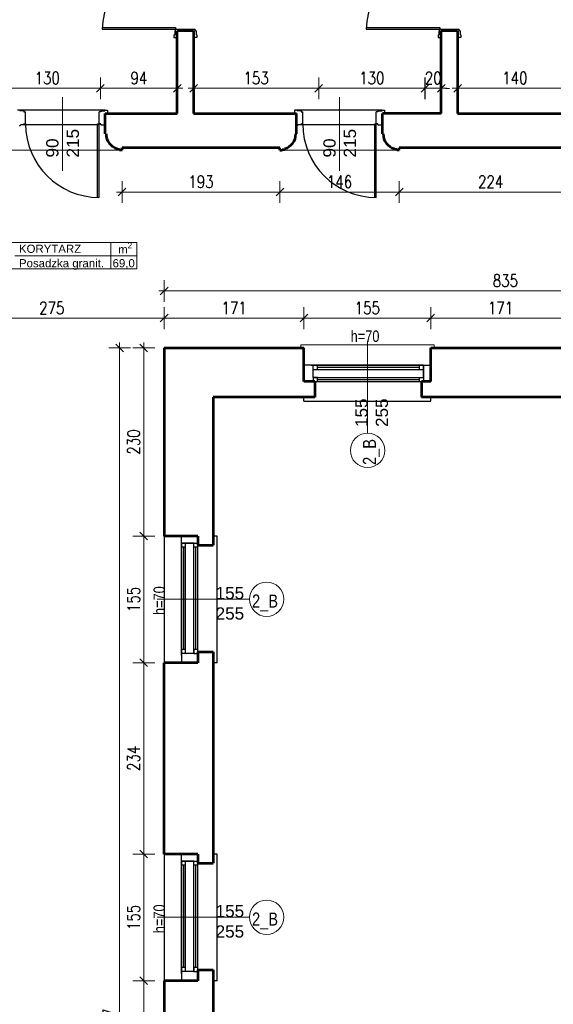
# Model space of a CAD drawing. Header units: millimetres. Extents: x 56977 to 67992, y 30187 to 42235.
# Tile 122 of 130: x 65059 to 65712, y 39857 to 41062. Entities that reach past the tile are written whole.
import ezdxf

# ---------------------------------------------------------------- set-up
doc = ezdxf.new("R2010")
doc.units = ezdxf.units.MM
doc.header["$MEASUREMENT"] = 0
doc.layers.get('0').update_dxf_attribs({"lineweight": 13})
doc.layers.get('DEFPOINTS').update_dxf_attribs({"lineweight": 13})
doc.layers.add('AI-OKNA', color=4, linetype='Continuous')
doc.layers.add('okna', color=8, linetype='Continuous')
for name, color, linetype, lineweight in [('AI-OPISY', 3, 'Continuous', 13), ('AI_MURY', 40, 'Continuous', 53), ('AI_WIDOK', 8, 'Continuous', 13), ('Lines', 7, 'Continuous', 13), ('OPISY TABELKI', 30, 'Continuous', 13), ('wymiary', 8, 'Continuous', 13)]:
    doc.layers.add(name, color=color, linetype=linetype, lineweight=lineweight)
doc.styles.add('GENERATED_STYLE_2', font='txt.shx')
doc.styles.get("Standard").update_dxf_attribs({"font": 'txt.shx'})
doc.styles.add('Style-ROMANS', font='ROMANS.shx')
doc.styles.add('WYMIAROWY-08', font='ROMANS.shx', dxfattribs={"width": 0.8})
doc.dimstyles.new('DYBY', dxfattribs={"dimscale": 100, "dimtxt": 0.15, "dimasz": 0.05, "dimexe": 0.05, "dimexo": 0.1, "dimgap": 0.05, "dimtad": 1, "dimdec": 0, "dimdsep": 46, "dimlunit": 5, "dimtxsty": 'WYMIAROWY-08', "dimblk": 'M_STRZ', "dimcen": 0.1, "dimse1": 1, "dimse2": 1, "dimclrd": 7, "dimclre": 7, "dimclrt": 1, "dimadec": 0, "dimazin": 0, "dimtfac": 1, "dimtdec": 0, "dimtmove": 2, "dimatfit": 3, "dimldrblk": 'M_STRZ', "dimfxl": 0, "dimtolj": 1, "dimarcsym": 0})

# ---------------------------------------------------------------- blocks, each defined once
blk = doc.blocks.new('M_STRZ')
for p, q in [((0, 2.66), (0, 0)), ((-1.33, 0), (1.33, 0)), ((-0.94, -0.94), (0.94, 0.94)), ((0, 0), (0, -2.66))]:
    blk.add_line(p, q)
blk = doc.blocks.new('*U62')
at = {"layer": 'DEFPOINTS', "color": 0}
for p in [(65406.5, 40696.6), (65406.5, 40660.1), (65561.5, 40660.1)]:
    blk.add_point(p, dxfattribs=at)
at = {"layer": 'wymiary', "color": 7, "lineweight": -2}
blk.add_line((65556.5, 40696.6), (65411.5, 40696.6), dxfattribs=at)
at = {"layer": 'wymiary', "color": 7, "lineweight": -2, "xscale": 5, "yscale": 5, "zscale": 5}
for p, rotation in [((65406.5, 40696.6), 180.0000000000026), ((65561.5, 40696.6), 2.717825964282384e-12)]:
    blk.add_blockref('M_STRZ', p, dxfattribs=dict(at, rotation=rotation))
at = {"layer": 'wymiary', "color": 1, "insert": (65484, 40709.1), "char_height": 15, "attachment_point": 5, "style": 'WYMIAROWY-08'}
blk.add_mtext('155', dxfattribs=at)
blk = doc.blocks.new('*D1595')
at = {"layer": 'DEFPOINTS'}
for p in [(65406.5, 40696.6), (65499.5, 40684.1), (65406.5, 40660.1), (65561.5, 40660.1)]:
    blk.add_point(p, dxfattribs=at)
at = {"layer": 'wymiary', "color": 7}
blk.add_blockref('*U62', (0, 0), dxfattribs=at)
blk = doc.blocks.new('*U63')
at = {"layer": 'DEFPOINTS', "color": 0}
for p in [(65235.5, 40696.6), (65235.5, 40660.1), (65406.5, 40660.1)]:
    blk.add_point(p, dxfattribs=at)
at = {"layer": 'wymiary', "color": 7, "lineweight": -2}
blk.add_line((65401.5, 40696.6), (65240.5, 40696.6), dxfattribs=at)
at = {"layer": 'wymiary', "color": 7, "lineweight": -2, "xscale": 5, "yscale": 5, "zscale": 5}
for p, rotation in [((65235.5, 40696.6), 179.9999999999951), ((65406.5, 40696.6), 359.9999999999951)]:
    blk.add_blockref('M_STRZ', p, dxfattribs=dict(at, rotation=rotation))
at = {"layer": 'wymiary', "color": 1, "insert": (65321, 40709.1), "char_height": 15, "attachment_point": 5, "style": 'WYMIAROWY-08'}
blk.add_mtext('171', dxfattribs=at)
blk = doc.blocks.new('*D1596')
at = {"layer": 'DEFPOINTS'}
for p in [(65235.5, 40696.6), (65336.5, 40684.1), (65235.5, 40660.1), (65406.5, 40660.1)]:
    blk.add_point(p, dxfattribs=at)
at = {"layer": 'wymiary', "color": 7}
blk.add_blockref('*U63', (0, 0), dxfattribs=at)
blk = doc.blocks.new('*U64')
at = {"layer": 'DEFPOINTS', "color": 0}
for p in [(65235.5, 40660.1), (65210.6, 40430.1), (65235.5, 40430.1)]:
    blk.add_point(p, dxfattribs=at)
at = {"layer": 'wymiary', "color": 7, "lineweight": -2}
blk.add_line((65210.6, 40655.1), (65210.6, 40435.1), dxfattribs=at)
at = {"layer": 'wymiary', "color": 7, "lineweight": -2, "xscale": 5, "yscale": 5, "zscale": 5}
for p, rotation in [((65210.6, 40660.1), 90), ((65210.6, 40430.1), 270)]:
    blk.add_blockref('M_STRZ', p, dxfattribs=dict(at, rotation=rotation))
at = {"layer": 'wymiary', "color": 1, "insert": (65198.1, 40545.1), "char_height": 15, "attachment_point": 5, "rotation": 90, "style": 'WYMIAROWY-08'}
blk.add_mtext('230', dxfattribs=at)
blk = doc.blocks.new('*D1597')
at = {"layer": 'DEFPOINTS'}
for p in [(65235.5, 40660.1), (65223.1, 40561.4), (65210.6, 40430.1), (65235.5, 40430.1)]:
    blk.add_point(p, dxfattribs=at)
at = {"layer": 'wymiary', "color": 7}
blk.add_blockref('*U64', (0, 0), dxfattribs=at)
blk = doc.blocks.new('*U65')
at = {"layer": 'DEFPOINTS', "color": 0}
for p in [(65235.5, 40430.1), (65210.6, 40275.1), (65235.5, 40275.1)]:
    blk.add_point(p, dxfattribs=at)
at = {"layer": 'wymiary', "color": 7, "lineweight": -2}
blk.add_line((65210.6, 40425.1), (65210.6, 40280.1), dxfattribs=at)
at = {"layer": 'wymiary', "color": 7, "lineweight": -2, "xscale": 5, "yscale": 5, "zscale": 5}
for p, rotation in [((65210.6, 40430.1), 90), ((65210.6, 40275.1), 270)]:
    blk.add_blockref('M_STRZ', p, dxfattribs=dict(at, rotation=rotation))
at = {"layer": 'wymiary', "color": 1, "insert": (65198.1, 40352.6), "char_height": 15, "attachment_point": 5, "rotation": 90, "style": 'WYMIAROWY-08'}
blk.add_mtext('155', dxfattribs=at)
blk = doc.blocks.new('*D1598')
at = {"layer": 'DEFPOINTS'}
for p in [(65235.5, 40430.1), (65223.1, 40368), (65210.6, 40275.1), (65235.5, 40275.1)]:
    blk.add_point(p, dxfattribs=at)
at = {"layer": 'wymiary', "color": 7}
blk.add_blockref('*U65', (0, 0), dxfattribs=at)
blk = doc.blocks.new('*U66')
at = {"layer": 'DEFPOINTS', "color": 0}
for p in [(65235.5, 40275.1), (65210.6, 40041.1), (65235.5, 40041.1)]:
    blk.add_point(p, dxfattribs=at)
at = {"layer": 'wymiary', "color": 7, "lineweight": -2}
blk.add_line((65210.6, 40270.1), (65210.6, 40046.1), dxfattribs=at)
at = {"layer": 'wymiary', "color": 7, "lineweight": -2, "xscale": 5, "yscale": 5, "zscale": 5}
for p, rotation in [((65210.6, 40275.1), 90), ((65210.6, 40041.1), 270)]:
    blk.add_blockref('M_STRZ', p, dxfattribs=dict(at, rotation=rotation))
at = {"layer": 'wymiary', "color": 1, "insert": (65198.1, 40158.1), "char_height": 15, "attachment_point": 5, "rotation": 90, "style": 'WYMIAROWY-08'}
blk.add_mtext('234', dxfattribs=at)
blk = doc.blocks.new('*D1599')
at = {"layer": 'DEFPOINTS'}
for p in [(65235.5, 40275.1), (65223.1, 40174.4), (65210.6, 40041.1), (65235.5, 40041.1)]:
    blk.add_point(p, dxfattribs=at)
at = {"layer": 'wymiary', "color": 7}
blk.add_blockref('*U66', (0, 0), dxfattribs=at)
blk = doc.blocks.new('*U67')
at = {"layer": 'DEFPOINTS', "color": 0}
for p in [(65235.5, 39886.1), (65210.6, 39615.1), (65235.5, 39615.1)]:
    blk.add_point(p, dxfattribs=at)
at = {"layer": 'wymiary', "color": 7, "lineweight": -2}
blk.add_line((65210.6, 39881.1), (65210.6, 39620.1), dxfattribs=at)
at = {"layer": 'wymiary', "color": 7, "lineweight": -2, "xscale": 5, "yscale": 5, "zscale": 5}
for p, rotation in [((65210.6, 39886.1), 90), ((65210.6, 39615.1), 270)]:
    blk.add_blockref('M_STRZ', p, dxfattribs=dict(at, rotation=rotation))
at = {"layer": 'wymiary', "color": 1, "insert": (65198.1, 39750.6), "char_height": 15, "attachment_point": 5, "rotation": 90, "style": 'WYMIAROWY-08'}
blk.add_mtext('271', dxfattribs=at)
blk = doc.blocks.new('*D1600')
at = {"layer": 'DEFPOINTS'}
for p in [(65235.5, 39886.1), (65223.1, 39766.9), (65210.6, 39615.1), (65235.5, 39615.1)]:
    blk.add_point(p, dxfattribs=at)
at = {"layer": 'wymiary', "color": 7}
blk.add_blockref('*U67', (0, 0), dxfattribs=at)
blk = doc.blocks.new('*U68')
at = {"layer": 'DEFPOINTS', "color": 0}
for p in [(65235.5, 40660.1), (65181, 39003.1), (65235.5, 39003.1)]:
    blk.add_point(p, dxfattribs=at)
at = {"layer": 'wymiary', "color": 7, "lineweight": -2}
blk.add_line((65181, 40655.1), (65181, 39008.1), dxfattribs=at)
at = {"layer": 'wymiary', "color": 7, "lineweight": -2, "xscale": 5, "yscale": 5, "zscale": 5}
for p, rotation in [((65181, 40660.1), 90), ((65181, 39003.1), 270)]:
    blk.add_blockref('M_STRZ', p, dxfattribs=dict(at, rotation=rotation))
at = {"layer": 'wymiary', "color": 1, "insert": (65168.5, 39831.6), "char_height": 15, "attachment_point": 5, "rotation": 90, "style": 'WYMIAROWY-08'}
blk.add_mtext('1657', dxfattribs=at)
blk = doc.blocks.new('*D1601')
at = {"layer": 'DEFPOINTS'}
for p in [(65235.5, 40660.1), (65193.5, 39852.8), (65181, 39003.1), (65235.5, 39003.1)]:
    blk.add_point(p, dxfattribs=at)
at = {"layer": 'wymiary', "color": 7}
blk.add_blockref('*U68', (0, 0), dxfattribs=at)
blk = doc.blocks.new('*U122')
at = {"layer": 'DEFPOINTS', "color": 0}
for p in [(65282.8, 41148.1), (65282.8, 41048.1), (66392.3, 41048.1)]:
    blk.add_point(p, dxfattribs=at)
at = {"layer": 'wymiary', "color": 7, "lineweight": -2}
blk.add_line((66392.3, 41143.1), (66392.3, 41053.1), dxfattribs=at)
at = {"layer": 'wymiary', "color": 7, "lineweight": -2, "xscale": 5, "yscale": 5, "zscale": 5}
for p, rotation in [((66392.3, 41148.1), 90), ((66392.3, 41048.1), 270)]:
    blk.add_blockref('M_STRZ', p, dxfattribs=dict(at, rotation=rotation))
at = {"layer": 'wymiary', "color": 1, "insert": (66379.8, 41098.1), "char_height": 15, "attachment_point": 5, "rotation": 90, "style": 'WYMIAROWY-08'}
blk.add_mtext('100', dxfattribs=at)
blk = doc.blocks.new('*D1655')
at = {"layer": 'DEFPOINTS'}
for p in [(65282.8, 41148.1), (66404.8, 41113.5), (65282.8, 41048.1), (66392.3, 41048.1)]:
    blk.add_point(p, dxfattribs=at)
at = {"layer": 'wymiary', "color": 7}
blk.add_blockref('*U122', (0, 0), dxfattribs=at)
blk = doc.blocks.new('*U123')
at = {"layer": 'DEFPOINTS', "color": 0}
for p in [(65282.8, 41048.1), (65282.8, 40963.1), (66392.3, 40963.1)]:
    blk.add_point(p, dxfattribs=at)
at = {"layer": 'wymiary', "color": 7, "lineweight": -2}
blk.add_line((66392.3, 41043.1), (66392.3, 40968.1), dxfattribs=at)
at = {"layer": 'wymiary', "color": 7, "lineweight": -2, "xscale": 5, "yscale": 5, "zscale": 5}
for p, rotation in [((66392.3, 41048.1), 90), ((66392.3, 40963.1), 270)]:
    blk.add_blockref('M_STRZ', p, dxfattribs=dict(at, rotation=rotation))
at = {"layer": 'wymiary', "color": 1, "insert": (66379.8, 41005.6), "char_height": 15, "attachment_point": 5, "rotation": 90, "style": 'WYMIAROWY-08'}
blk.add_mtext('85', dxfattribs=at)
blk = doc.blocks.new('*D1656')
at = {"layer": 'DEFPOINTS'}
for p in [(65282.8, 41048.1), (66404.8, 41016.2), (65282.8, 40963.1), (66392.3, 40963.1)]:
    blk.add_point(p, dxfattribs=at)
at = {"layer": 'wymiary', "color": 7}
blk.add_blockref('*U123', (0, 0), dxfattribs=at)
blk = doc.blocks.new('*U265')
at = {"layer": 'DEFPOINTS', "color": 0}
for p in [(64960.5, 40696.6), (64960.5, 40660.1), (65235.5, 40660.1)]:
    blk.add_point(p, dxfattribs=at)
at = {"layer": 'wymiary', "color": 7, "lineweight": -2}
blk.add_line((65230.5, 40696.6), (64965.5, 40696.6), dxfattribs=at)
at = {"layer": 'wymiary', "color": 7, "lineweight": -2, "xscale": 5, "yscale": 5, "zscale": 5}
for p, rotation in [((64960.5, 40696.6), 179.9999999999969), ((65235.5, 40696.6), 359.999999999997)]:
    blk.add_blockref('M_STRZ', p, dxfattribs=dict(at, rotation=rotation))
at = {"layer": 'wymiary', "color": 1, "insert": (65098, 40709.1), "char_height": 15, "attachment_point": 5, "style": 'WYMIAROWY-08'}
blk.add_mtext('275', dxfattribs=at)
blk = doc.blocks.new('*D1798')
at = {"layer": 'DEFPOINTS'}
for p in [(64960.5, 40696.6), (65114.4, 40684.1), (64960.5, 40660.1), (65235.5, 40660.1)]:
    blk.add_point(p, dxfattribs=at)
at = {"layer": 'wymiary', "color": 7}
blk.add_blockref('*U265', (0, 0), dxfattribs=at)
blk = doc.blocks.new('*U267')
at = {"layer": 'DEFPOINTS', "color": 0}
for p in [(65561.5, 40696.6), (65561.5, 40660.1), (65732.5, 40660.1)]:
    blk.add_point(p, dxfattribs=at)
at = {"layer": 'wymiary', "color": 7, "lineweight": -2}
blk.add_line((65727.5, 40696.6), (65566.5, 40696.6), dxfattribs=at)
at = {"layer": 'wymiary', "color": 7, "lineweight": -2, "xscale": 5, "yscale": 5, "zscale": 5}
for p, rotation in [((65561.5, 40696.6), 179.9999999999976), ((65732.5, 40696.6), 359.9999999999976)]:
    blk.add_blockref('M_STRZ', p, dxfattribs=dict(at, rotation=rotation))
at = {"layer": 'wymiary', "color": 1, "insert": (65647, 40709.1), "char_height": 15, "attachment_point": 5, "style": 'WYMIAROWY-08'}
blk.add_mtext('171', dxfattribs=at)
blk = doc.blocks.new('*D1800')
at = {"layer": 'DEFPOINTS'}
for p in [(65561.5, 40696.6), (65662.5, 40684.1), (65561.5, 40660.1), (65732.5, 40660.1)]:
    blk.add_point(p, dxfattribs=at)
at = {"layer": 'wymiary', "color": 7}
blk.add_blockref('*U267', (0, 0), dxfattribs=at)
blk = doc.blocks.new('*U268')
at = {"layer": 'DEFPOINTS', "color": 0}
for p in [(65235.5, 40041.1), (65210.6, 39886.1), (65235.5, 39886.1)]:
    blk.add_point(p, dxfattribs=at)
at = {"layer": 'wymiary', "color": 7, "lineweight": -2}
blk.add_line((65210.6, 40036.1), (65210.6, 39891.1), dxfattribs=at)
at = {"layer": 'wymiary', "color": 7, "lineweight": -2, "xscale": 5, "yscale": 5, "zscale": 5}
for p, rotation in [((65210.6, 40041.1), 90), ((65210.6, 39886.1), 270)]:
    blk.add_blockref('M_STRZ', p, dxfattribs=dict(at, rotation=rotation))
at = {"layer": 'wymiary', "color": 1, "insert": (65198.1, 39963.6), "char_height": 15, "attachment_point": 5, "rotation": 90, "style": 'WYMIAROWY-08'}
blk.add_mtext('155', dxfattribs=at)
blk = doc.blocks.new('*D1801')
at = {"layer": 'DEFPOINTS'}
for p in [(65235.5, 40041.1), (65223.1, 39979), (65210.6, 39886.1), (65235.5, 39886.1)]:
    blk.add_point(p, dxfattribs=at)
at = {"layer": 'wymiary', "color": 7}
blk.add_blockref('*U268', (0, 0), dxfattribs=at)
blk = doc.blocks.new('*U312')
at = {"layer": 'DEFPOINTS', "color": 0}
for p in [(65523, 40905.1), (65746.5, 40905.1), (65746.5, 40850.9)]:
    blk.add_point(p, dxfattribs=at)
at = {"layer": 'wymiary', "color": 7, "lineweight": -2}
blk.add_line((65528, 40850.9), (65741.5, 40850.9), dxfattribs=at)
at = {"layer": 'wymiary', "color": 7, "lineweight": -2, "xscale": 5, "yscale": 5, "zscale": 5, "rotation": 180}
blk.add_blockref('M_STRZ', (65523, 40850.9), dxfattribs=at)
at = {"layer": 'wymiary', "color": 7, "lineweight": -2, "xscale": 5, "yscale": 5, "zscale": 5}
blk.add_blockref('M_STRZ', (65746.5, 40850.9), dxfattribs=at)
at = {"layer": 'wymiary', "color": 1, "insert": (65634.8, 40863.4), "char_height": 15, "attachment_point": 5, "style": 'WYMIAROWY-08'}
blk.add_mtext('224', dxfattribs=at)
blk = doc.blocks.new('*D1845')
at = {"layer": 'DEFPOINTS'}
for p in [(65523, 40905.1), (65746.5, 40905.1), (65746.5, 40850.9), (65618.4, 40838.4)]:
    blk.add_point(p, dxfattribs=at)
at = {"layer": 'wymiary', "color": 7}
blk.add_blockref('*U312', (0, 0), dxfattribs=at)
blk = doc.blocks.new('*U313')
at = {"layer": 'DEFPOINTS', "color": 0}
for p in [(65184, 40905.1), (65377, 40905.1), (65377, 40850.9)]:
    blk.add_point(p, dxfattribs=at)
at = {"layer": 'wymiary', "color": 7, "lineweight": -2}
blk.add_line((65189, 40850.9), (65372, 40850.9), dxfattribs=at)
at = {"layer": 'wymiary', "color": 7, "lineweight": -2, "xscale": 5, "yscale": 5, "zscale": 5, "rotation": 180}
blk.add_blockref('M_STRZ', (65184, 40850.9), dxfattribs=at)
at = {"layer": 'wymiary', "color": 7, "lineweight": -2, "xscale": 5, "yscale": 5, "zscale": 5}
blk.add_blockref('M_STRZ', (65377, 40850.9), dxfattribs=at)
at = {"layer": 'wymiary', "color": 1, "insert": (65280.5, 40863.4), "char_height": 15, "attachment_point": 5, "style": 'WYMIAROWY-08'}
blk.add_mtext('193', dxfattribs=at)
blk = doc.blocks.new('*D1846')
at = {"layer": 'DEFPOINTS'}
for p in [(65184, 40905.1), (65377, 40905.1), (65377, 40850.9), (65265.1, 40838.4)]:
    blk.add_point(p, dxfattribs=at)
at = {"layer": 'wymiary', "color": 7}
blk.add_blockref('*U313', (0, 0), dxfattribs=at)
blk = doc.blocks.new('*U403')
at = {"layer": 'DEFPOINTS', "color": 0}
for p in [(65377, 40905.1), (65523, 40905.1), (65523, 40850.9)]:
    blk.add_point(p, dxfattribs=at)
at = {"layer": 'wymiary', "color": 7, "lineweight": -2}
blk.add_line((65382, 40850.9), (65518, 40850.9), dxfattribs=at)
at = {"layer": 'wymiary', "color": 7, "lineweight": -2, "xscale": 5, "yscale": 5, "zscale": 5, "rotation": 180}
blk.add_blockref('M_STRZ', (65377, 40850.9), dxfattribs=at)
at = {"layer": 'wymiary', "color": 7, "lineweight": -2, "xscale": 5, "yscale": 5, "zscale": 5}
blk.add_blockref('M_STRZ', (65523, 40850.9), dxfattribs=at)
at = {"layer": 'wymiary', "color": 1, "insert": (65450, 40863.4), "char_height": 15, "attachment_point": 5, "style": 'WYMIAROWY-08'}
blk.add_mtext('146', dxfattribs=at)
blk = doc.blocks.new('*D1936')
at = {"layer": 'DEFPOINTS'}
for p in [(65377, 40905.1), (65523, 40905.1), (65523, 40850.9), (65434.6, 40838.4)]:
    blk.add_point(p, dxfattribs=at)
at = {"layer": 'wymiary', "color": 7}
blk.add_blockref('*U403', (0, 0), dxfattribs=at)
blk = doc.blocks.new('*U596')
at = {"layer": 'DEFPOINTS', "color": 0}
for p in [(65157.5, 40977.8), (65027.5, 40963), (65157.5, 40963)]:
    blk.add_point(p, dxfattribs=at)
at = {"layer": 'wymiary', "color": 7, "lineweight": -2}
blk.add_line((65032.5, 40977.8), (65152.5, 40977.8), dxfattribs=at)
at = {"layer": 'wymiary', "color": 7, "lineweight": -2, "xscale": 5, "yscale": 5, "zscale": 5}
for p, rotation in [((65027.5, 40977.8), 179.9993352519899), ((65157.5, 40977.8), 359.9993352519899)]:
    blk.add_blockref('M_STRZ', p, dxfattribs=dict(at, rotation=rotation))
at = {"layer": 'wymiary', "color": 1, "insert": (65092.5, 40990.3), "char_height": 15, "attachment_point": 5, "rotation": 359.9993, "style": 'WYMIAROWY-08'}
blk.add_mtext('130', dxfattribs=at)
blk = doc.blocks.new('*D2129')
at = {"layer": 'DEFPOINTS'}
for p in [(65077.1, 40990.3), (65157.5, 40977.8), (65027.5, 40963), (65157.5, 40963)]:
    blk.add_point(p, dxfattribs=at)
at = {"layer": 'wymiary', "color": 7}
blk.add_blockref('*U596', (0, 0), dxfattribs=at)
blk = doc.blocks.new('*U597')
at = {"layer": 'DEFPOINTS', "color": 0}
for p in [(65251.5, 40977.8), (65157.5, 40963), (65251.5, 40963)]:
    blk.add_point(p, dxfattribs=at)
at = {"layer": 'wymiary', "color": 7, "lineweight": -2}
blk.add_line((65162.5, 40977.8), (65246.5, 40977.8), dxfattribs=at)
at = {"layer": 'wymiary', "color": 7, "lineweight": -2, "xscale": 5, "yscale": 5, "zscale": 5}
for p, rotation in [((65157.5, 40977.8), 179.9990806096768), ((65251.5, 40977.8), 359.9990806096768)]:
    blk.add_blockref('M_STRZ', p, dxfattribs=dict(at, rotation=rotation))
at = {"layer": 'wymiary', "color": 1, "insert": (65204.5, 40990.3), "char_height": 15, "attachment_point": 5, "rotation": 359.9991, "style": 'WYMIAROWY-08'}
blk.add_mtext('94', dxfattribs=at)
blk = doc.blocks.new('*D2130')
at = {"layer": 'DEFPOINTS'}
for p in [(65193.9, 40990.3), (65251.5, 40977.8), (65157.5, 40963), (65251.5, 40963)]:
    blk.add_point(p, dxfattribs=at)
at = {"layer": 'wymiary', "color": 7}
blk.add_blockref('*U597', (0, 0), dxfattribs=at)
blk = doc.blocks.new('*U601')
at = {"layer": 'DEFPOINTS', "color": 0}
for p in [(65734.5, 40977.8), (65594.5, 40963.1), (65734.5, 40963.1)]:
    blk.add_point(p, dxfattribs=at)
at = {"layer": 'wymiary', "color": 7, "lineweight": -2}
blk.add_line((65599.5, 40977.8), (65729.5, 40977.8), dxfattribs=at)
at = {"layer": 'wymiary', "color": 7, "lineweight": -2, "xscale": 5, "yscale": 5, "zscale": 5, "rotation": 180}
blk.add_blockref('M_STRZ', (65594.5, 40977.8), dxfattribs=at)
at = {"layer": 'wymiary', "color": 7, "lineweight": -2, "xscale": 5, "yscale": 5, "zscale": 5}
blk.add_blockref('M_STRZ', (65734.5, 40977.8), dxfattribs=at)
at = {"layer": 'wymiary', "color": 1, "insert": (65664.5, 40990.3), "char_height": 15, "attachment_point": 5, "style": 'WYMIAROWY-08'}
blk.add_mtext('140', dxfattribs=at)
blk = doc.blocks.new('*D2134')
at = {"layer": 'DEFPOINTS'}
for p in [(65649.1, 40990.3), (65734.5, 40977.8), (65594.5, 40963.1), (65734.5, 40963.1)]:
    blk.add_point(p, dxfattribs=at)
at = {"layer": 'wymiary', "color": 7}
blk.add_blockref('*U601', (0, 0), dxfattribs=at)
blk = doc.blocks.new('*U604')
at = {"layer": 'DEFPOINTS', "color": 0}
for p in [(65574.6, 40977.8), (65554.5, 40963.1), (65574.5, 40963)]:
    blk.add_point(p, dxfattribs=at)
at = {"layer": 'wymiary', "color": 7, "lineweight": -2}
for p, q in [((65549.6, 40977.8), (65544.6, 40977.8)), ((65554.6, 40977.8), (65574.6, 40977.8)), ((65579.6, 40977.7), (65584.6, 40977.7))]:
    blk.add_line(p, q, dxfattribs=at)
at = {"layer": 'wymiary', "color": 7, "lineweight": -2, "xscale": 4.999999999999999, "yscale": 4.999999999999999, "zscale": 5}
for p, rotation in [((65554.6, 40977.8), 359.9184709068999), ((65574.6, 40977.8), 179.9184709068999)]:
    blk.add_blockref('M_STRZ', p, dxfattribs=dict(at, rotation=rotation))
at = {"layer": 'wymiary', "color": 1, "insert": (65564.6, 40990.3), "char_height": 15, "attachment_point": 5, "rotation": 359.9185, "style": 'WYMIAROWY-08'}
blk.add_mtext('\\H15.000000;20', dxfattribs=at)
blk = doc.blocks.new('*D2137')
at = {"layer": 'DEFPOINTS'}
for p in [(65554, 40990.3), (65574.6, 40977.8), (65554.5, 40963.1), (65574.5, 40963)]:
    blk.add_point(p, dxfattribs=at)
at = {"layer": 'wymiary', "color": 7}
blk.add_blockref('*U604', (0, 0), dxfattribs=at)
blk = doc.blocks.new('*U605')
at = {"layer": 'DEFPOINTS', "color": 0}
for p in [(65554.5, 40977.8), (65424.5, 40963.1), (65554.5, 40963.1)]:
    blk.add_point(p, dxfattribs=at)
at = {"layer": 'wymiary', "color": 7, "lineweight": -2}
blk.add_line((65429.5, 40977.8), (65549.5, 40977.8), dxfattribs=at)
at = {"layer": 'wymiary', "color": 7, "lineweight": -2, "xscale": 5, "yscale": 5, "zscale": 5, "rotation": 180}
blk.add_blockref('M_STRZ', (65424.5, 40977.8), dxfattribs=at)
at = {"layer": 'wymiary', "color": 7, "lineweight": -2, "xscale": 5, "yscale": 5, "zscale": 5}
blk.add_blockref('M_STRZ', (65554.5, 40977.8), dxfattribs=at)
at = {"layer": 'wymiary', "color": 1, "insert": (65489.5, 40990.3), "char_height": 15, "attachment_point": 5, "style": 'WYMIAROWY-08'}
blk.add_mtext('130', dxfattribs=at)
blk = doc.blocks.new('*D2138')
at = {"layer": 'DEFPOINTS'}
for p in [(65474.1, 40990.3), (65554.5, 40977.8), (65424.5, 40963.1), (65554.5, 40963.1)]:
    blk.add_point(p, dxfattribs=at)
at = {"layer": 'wymiary', "color": 7}
blk.add_blockref('*U605', (0, 0), dxfattribs=at)
blk = doc.blocks.new('*U606')
at = {"layer": 'DEFPOINTS', "color": 0}
for p in [(65424.5, 40977.8), (65271.5, 40963.1), (65424.5, 40963.1)]:
    blk.add_point(p, dxfattribs=at)
at = {"layer": 'wymiary', "color": 7, "lineweight": -2}
blk.add_line((65276.5, 40977.8), (65419.5, 40977.8), dxfattribs=at)
at = {"layer": 'wymiary', "color": 7, "lineweight": -2, "xscale": 5, "yscale": 5, "zscale": 5}
for p, rotation in [((65271.5, 40977.8), 180.0022399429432), ((65424.5, 40977.8), 0.002239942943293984)]:
    blk.add_blockref('M_STRZ', p, dxfattribs=dict(at, rotation=rotation))
at = {"layer": 'wymiary', "color": 1, "insert": (65348, 40990.3), "char_height": 15, "attachment_point": 5, "rotation": 0.0022, "style": 'WYMIAROWY-08'}
blk.add_mtext('\\H15.000000;153', dxfattribs=at)
blk = doc.blocks.new('*D2139')
at = {"layer": 'DEFPOINTS'}
for p in [(65332.6, 40990.3), (65424.5, 40977.8), (65271.5, 40963.1), (65424.5, 40963.1)]:
    blk.add_point(p, dxfattribs=at)
at = {"layer": 'wymiary', "color": 7}
blk.add_blockref('*U606', (0, 0), dxfattribs=at)
blk = doc.blocks.new('*U752')
at = {"layer": 'DEFPOINTS', "color": 0}
for p in [(65235.5, 40729.9), (65235.5, 40696.6), (66070.3, 40696.6)]:
    blk.add_point(p, dxfattribs=at)
at = {"layer": 'wymiary', "color": 7, "lineweight": -2}
blk.add_line((66065.3, 40729.9), (65240.5, 40729.9), dxfattribs=at)
at = {"layer": 'wymiary', "color": 7, "lineweight": -2, "xscale": 5, "yscale": 5, "zscale": 5}
for p, rotation in [((65235.5, 40729.9), 179.999999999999), ((66070.3, 40729.9), 359.999999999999)]:
    blk.add_blockref('M_STRZ', p, dxfattribs=dict(at, rotation=rotation))
at = {"layer": 'wymiary', "color": 1, "insert": (65652.9, 40742.4), "char_height": 15, "attachment_point": 5, "style": 'WYMIAROWY-08'}
blk.add_mtext('835', dxfattribs=at)
blk = doc.blocks.new('*D2285')
at = {"layer": 'DEFPOINTS'}
for p in [(65235.5, 40729.9), (65669.3, 40717.4), (65235.5, 40696.6), (66070.3, 40696.6)]:
    blk.add_point(p, dxfattribs=at)
at = {"layer": 'wymiary', "color": 7}
blk.add_blockref('*U752', (0, 0), dxfattribs=at)

msp = doc.modelspace()

# ---------------------------------------------------------------- linework, layer by layer
at = {"layer": 'AI-OKNA'}
for p, q in [((65159.5, 41052.1), (65159.5, 41050.1)), ((65159.5, 41052.1), (65249.5, 41052.1)), ((65159.5, 41050.1), (65249.5, 41050.1)), ((65248.5, 41048.1), (65249.5, 41048.1)), ((65248.5, 41048.1), (65248.5, 41043.1)), ((65249.5, 41052.1), (65249.5, 41050.1)), ((65249.5, 41050.1), (65273.5, 41050.1)), ((65249.5, 41048.1), (65249.5, 41050.1)), ((65273.5, 41048.1), (65273.5, 41050.1)), ((65274.5, 41048.1), (65273.5, 41048.1)), ((65274.5, 41048.1), (65274.5, 41043.1)), ((65482.5, 41052.1), (65482.5, 41050.1)), ((65482.5, 41052.1), (65572.5, 41052.1)), ((65482.5, 41050.1), (65572.5, 41050.1)), ((65571.5, 41048.1), (65572.5, 41048.1)), ((65571.5, 41048.1), (65571.5, 41043.1)), ((65572.5, 41052.1), (65572.5, 41050.1)), ((65572.5, 41050.1), (65596.5, 41050.1)), ((65572.5, 41048.1), (65572.5, 41050.1)), ((65596.5, 41048.1), (65596.5, 41050.1)), ((65597.5, 41048.1), (65596.5, 41048.1)), ((65597.5, 41048.1), (65597.5, 41043.1)), ((65247.5, 41043.1), (65248.5, 41043.1)), ((65247.5, 41043.1), (65247.5, 41040.1)), ((65247.5, 41040.1), (65251.5, 41040.1)), ((65275.5, 41040.1), (65271.5, 41040.1)), ((65275.5, 41043.1), (65274.5, 41043.1)), ((65275.5, 41043.1), (65275.5, 41040.1)), ((65570.5, 41043.1), (65571.5, 41043.1)), ((65570.5, 41043.1), (65570.5, 41040.1)), ((65570.5, 41040.1), (65574.5, 41040.1)), ((65598.5, 41040.1), (65594.5, 41040.1)), ((65598.5, 41043.1), (65597.5, 41043.1)), ((65598.5, 41043.1), (65598.5, 41040.1)), ((65059, 40951.1), (65056, 40951.1)), ((65163, 40951.1), (65059, 40951.1)), ((65059, 40951.1), (65059, 40950.1)), ((65064, 40950.1), (65059, 40950.1)), ((65064, 40950.1), (65064, 40949.1)), ((65064, 40949.1), (65066, 40949.1)), ((65066, 40934.2), (65066, 40949.1)), ((65156, 40934.2), (65156, 40949.1)), ((65158, 40949.1), (65156, 40949.1)), ((65158, 40950.1), (65158, 40949.1)), ((65158, 40950.1), (65163, 40950.1)), ((65163, 40951.1), (65163, 40950.1)), ((65163, 40951.1), (65166, 40951.1)), ((65166, 40951.1), (65166, 40947.1)), ((65395, 40951.1), (65395, 40947.1)), ((65398, 40951.1), (65395, 40951.1)), ((65502, 40951.1), (65398, 40951.1)), ((65398, 40951.1), (65398, 40950.1)), ((65403, 40950.1), (65398, 40950.1)), ((65403, 40950.1), (65403, 40949.1)), ((65403, 40949.1), (65405, 40949.1)), ((65405, 40934.2), (65405, 40949.1)), ((65495, 40934.2), (65495, 40949.1)), ((65497, 40949.1), (65495, 40949.1)), ((65497, 40950.1), (65497, 40949.1)), ((65497, 40950.1), (65502, 40950.1)), ((65502, 40951.1), (65502, 40950.1)), ((65502, 40951.1), (65505, 40951.1)), ((65505, 40951.1), (65505, 40947.1)), ((65064, 40933.2), (65060, 40933.2)), ((65064, 40934.2), (65066, 40934.2)), ((65064, 40933.2), (65064, 40934.2)), ((65155.5, 40933.2), (65064, 40933.2)), ((65154, 40844.2), (65154, 40934.2)), ((65154, 40934.2), (65156, 40934.2)), ((65156, 40844.2), (65156, 40934.2)), ((65158, 40934.2), (65156, 40934.2)), ((65158, 40933.2), (65158, 40934.2)), ((65158, 40933.2), (65162, 40933.2)), ((65403, 40933.2), (65399, 40933.2)), ((65403, 40934.2), (65405, 40934.2)), ((65403, 40933.2), (65403, 40934.2)), ((65494.5, 40933.2), (65403, 40933.2)), ((65493, 40844.2), (65493, 40934.2)), ((65493, 40934.2), (65495, 40934.2)), ((65495, 40844.2), (65495, 40934.2)), ((65497, 40934.2), (65495, 40934.2)), ((65497, 40933.2), (65497, 40934.2)), ((65497, 40933.2), (65501, 40933.2)), ((65552.9, 40638.9), (65406.5, 40638.9)), ((65415.4, 40638.9), (65561.5, 40638.9)), ((65417.9, 40623.9), (65417.9, 40638.9)), ((65552.9, 40638.9), (65417.9, 40638.9)), ((65422.9, 40633.9), (65422.9, 40638.9)), ((65547.9, 40633.9), (65547.9, 40638.9)), ((65552.9, 40623.9), (65552.9, 40638.9)), ((65552.9, 40638.9), (65552.9, 40618.9)), ((65417.9, 40633.9), (65552.9, 40633.9)), ((65417.9, 40633.9), (65422.9, 40633.9)), ((65547.9, 40636.4), (65422.9, 40636.4)), ((65417.9, 40623.9), (65552.9, 40623.9)), ((65422.9, 40623.9), (65417.9, 40623.9)), ((65417.9, 40623.9), (65417.9, 40618.9)), ((65420, 40618.9), (65555, 40618.9)), ((65422.9, 40618.9), (65422.9, 40623.9)), ((65422.9, 40621.4), (65547.9, 40621.4)), ((65547.9, 40618.9), (65547.9, 40623.9)), ((65547.9, 40623.9), (65552.9, 40623.9)), ((65256.7, 40283.9), (65256.7, 40430.1)), ((65271.7, 40421.4), (65256.7, 40421.4)), ((65256.7, 40421.4), (65276.7, 40421.4)), ((65256.7, 40421.4), (65256.7, 40275.1)), ((65256.7, 40421.4), (65256.7, 40286.4)), ((65261.7, 40286.4), (65261.7, 40421.4)), ((65271.7, 40286.4), (65271.7, 40421.4)), ((65271.7, 40416.4), (65271.7, 40421.4)), ((65276.7, 40288.6), (65276.7, 40423.6)), ((65261.7, 40416.4), (65256.7, 40416.4)), ((65259.2, 40416.4), (65259.2, 40291.4)), ((65276.7, 40416.4), (65271.7, 40416.4)), ((65274.2, 40291.4), (65274.2, 40416.4)), ((65261.7, 40291.4), (65256.7, 40291.4)), ((65261.7, 40286.4), (65261.7, 40291.4)), ((65276.7, 40291.4), (65271.7, 40291.4)), ((65271.7, 40291.4), (65271.7, 40286.4)), ((65271.7, 40286.4), (65256.7, 40286.4)), ((65271.7, 40286.4), (65276.7, 40286.4)), ((65256.7, 39894.9), (65256.7, 40041.1)), ((65271.7, 40032.4), (65256.7, 40032.4)), ((65256.7, 40032.4), (65276.7, 40032.4)), ((65256.7, 40032.4), (65256.7, 39886.1)), ((65256.7, 40032.4), (65256.7, 39897.4)), ((65261.7, 40027.4), (65256.7, 40027.4)), ((65259.2, 40027.4), (65259.2, 39902.4)), ((65261.7, 39897.4), (65261.7, 40032.4)), ((65271.7, 39897.4), (65271.7, 40032.4)), ((65271.7, 40027.4), (65271.7, 40032.4)), ((65276.7, 40027.4), (65271.7, 40027.4)), ((65274.2, 39902.4), (65274.2, 40027.4)), ((65276.7, 39899.6), (65276.7, 40034.6)), ((65261.7, 39902.4), (65256.7, 39902.4)), ((65271.7, 39897.4), (65256.7, 39897.4)), ((65261.7, 39897.4), (65261.7, 39902.4)), ((65276.7, 39902.4), (65271.7, 39902.4)), ((65271.7, 39902.4), (65271.7, 39897.4)), ((65271.7, 39897.4), (65276.7, 39897.4))]:
    msp.add_line(p, q, dxfattribs=at)
for centre, radius, start, end in [((65260.6, 41045.5), 101.2, 96.3007, 177.3945), ((65583.6, 41045.5), 101.2, 96.3007, 177.3945), ((65058.5, 40933.2), 1.5, 270, 0), ((65156, 40934.2), 90, 180, 270), ((65163.5, 40933.2), 1.5, 180, 270), ((65397.5, 40933.2), 1.5, 270, 0), ((65495, 40934.2), 90, 180, 270), ((65502.5, 40933.2), 1.5, 180, 270)]:
    msp.add_arc(centre, radius, start, end, dxfattribs=at)
for p in [(65417.9, 40638.9), (65256.7, 40286.4), (65256.7, 39897.4)]:
    msp.add_point(p, dxfattribs=at)
at = {"layer": 'AI-OPISY'}
for p, q in [((65111, 40876.9), (65111, 40966.9)), ((65450, 40876.9), (65450, 40966.9)), ((65484.3, 40555.8), (65484.3, 40668.8)), ((65339.8, 40352.8), (65226.8, 40352.8)), ((65339.8, 39963.8), (65226.8, 39963.8))]:
    msp.add_line(p, q, dxfattribs=at)
for centre in [(65484.3, 40534.8), (65360.8, 40352.8), (65360.8, 39963.8)]:
    msp.add_circle(centre, 21, dxfattribs=at)
at = {"layer": 'AI_MURY'}
for p, q in [((65251.5, 40947.1), (65251.5, 41048.1)), ((65271.5, 41048.1), (65251.5, 41048.1)), ((65271.5, 41048.1), (65251.5, 41048.1)), ((65266.5, 41048.1), (65251.5, 41048.1)), ((65266.5, 41048.1), (65251.5, 41048.1)), ((65271.5, 41048.1), (65271.5, 40947.1)), ((65574.5, 40947.1), (65574.5, 41048.1)), ((65594.5, 41048.1), (65574.5, 41048.1)), ((65594.5, 41048.1), (65574.5, 41048.1)), ((65589.5, 41048.1), (65574.5, 41048.1)), ((65589.5, 41048.1), (65574.5, 41048.1)), ((65594.5, 41048.1), (65594.5, 40947.1)), ((65163.5, 40947.1), (65251.5, 40947.1)), ((65163.5, 40922.1), (65163.5, 40947.1)), ((65271.5, 40947.1), (65397.5, 40947.1)), ((65397.5, 40922.1), (65397.5, 40947.1)), ((65574.5, 40947.1), (65502.5, 40947.1)), ((65502.5, 40922.1), (65502.5, 40947.1)), ((65594.5, 40947.1), (65767, 40947.1)), ((65163.5, 40922.1), (65164.5, 40922.1)), ((65397.5, 40922.1), (65396.5, 40922.1)), ((65502.5, 40922.1), (65503.5, 40922.1)), ((65178, 40904.1), (65178, 40903.1)), ((65377, 40905.1), (65184, 40905.1)), ((65184, 40902.1), (65184, 40905.1)), ((65377, 40902.1), (65377, 40905.1)), ((65383, 40904.1), (65383, 40903.1)), ((65517, 40904.1), (65517, 40903.1)), ((65746.5, 40905.1), (65523, 40905.1)), ((65523, 40902.1), (65523, 40905.1)), ((65181, 40903.1), (65178, 40903.1)), ((65181, 40903.1), (65181, 40902.1)), ((65184, 40902.1), (65181, 40902.1)), ((65377, 40902.1), (65380, 40902.1)), ((65380, 40903.1), (65383, 40903.1)), ((65380, 40903.1), (65380, 40902.1)), ((65520, 40903.1), (65517, 40903.1)), ((65520, 40903.1), (65520, 40902.1)), ((65523, 40902.1), (65520, 40902.1)), ((65235.5, 40660.1), (65406.5, 40660.1)), ((65235.5, 40660.1), (65235.5, 40430.1)), ((65406.5, 40618.9), (65406.5, 40660.1)), ((65561.5, 40660.1), (65732.5, 40660.1)), ((65561.5, 40618.9), (65561.5, 40660.1)), ((65420, 40618.9), (65406.5, 40618.9)), ((65420, 40618.9), (65420, 40600.1)), ((65550.4, 40618.9), (65550.4, 40600.1)), ((65561.5, 40618.9), (65550.4, 40618.9)), ((65420, 40600.1), (65295.5, 40600.1)), ((65295.5, 40600.1), (65295.5, 40418.9)), ((65746, 40600.1), (65550.4, 40600.1)), ((65276.7, 40430.1), (65235.5, 40430.1)), ((65276.7, 40430.1), (65276.7, 40418.9)), ((65276.7, 40418.9), (65295.5, 40418.9)), ((65276.7, 40288.6), (65295.5, 40288.6)), ((65276.7, 40288.6), (65276.7, 40275.1)), ((65295.5, 40288.6), (65295.5, 40029.8)), ((65276.7, 40275.1), (65235.5, 40275.1)), ((65235.5, 40041.1), (65235.5, 40275.1)), ((65276.7, 40041.1), (65235.5, 40041.1)), ((65276.7, 40041.1), (65276.7, 40029.9)), ((65276.7, 40029.9), (65295.5, 40029.9)), ((65276.7, 39899.6), (65295.5, 39899.6)), ((65276.7, 39899.6), (65276.7, 39886.1)), ((65295.5, 39899.6), (65295.5, 39696.6)), ((65235.5, 39886.1), (65235.5, 39615.1)), ((65276.7, 39886.1), (65235.5, 39886.1))]:
    msp.add_line(p, q, dxfattribs=at)
for centre, start, end in [((65182.5, 40921.5), 178.2739, 255.56), ((65378.5, 40921.5), 284.44, 1.7261), ((65521.5, 40921.5), 178.2739, 255.56)]:
    msp.add_arc(centre, 18, start, end, dxfattribs=at)
at = {"layer": 'AI_WIDOK', "color": 251, "linetype": 'Continuous'}
for p, q in [((65041, 40902.1), (65181, 40902.1)), ((65380, 40902.1), (65520, 40902.1)), ((65295.5, 40430.1), (65298.5, 40430.1))]:
    msp.add_line(p, q, dxfattribs=at)
at = {"layer": 'Lines', "color": 251, "linetype": 'Continuous'}
for p, q in [((65565.8, 40664.1), (65402.8, 40664.1)), ((65402.8, 40660.1), (65402.8, 40664.1)), ((65565.8, 40660.1), (65565.8, 40664.1))]:
    msp.add_line(p, q, dxfattribs=at)
at = {"layer": 'okna'}
for p, q in [((65406.5, 40595.1), (65406.5, 40600.1)), ((65406.5, 40595.1), (65561.5, 40595.1)), ((65561.5, 40595.1), (65561.5, 40600.1)), ((65235.5, 40430.1), (65235.5, 40285.1)), ((65235.5, 40430.1), (65235.5, 40275.1)), ((65300.5, 40430.1), (65295.5, 40430.1)), ((65300.5, 40275.1), (65300.5, 40430.1)), ((65300.5, 40275.1), (65295.5, 40275.1)), ((65235.5, 40041.1), (65235.5, 39896.1)), ((65235.5, 40041.1), (65235.5, 39886.1)), ((65300.5, 40041.1), (65295.5, 40041.1)), ((65300.5, 39886.1), (65300.5, 40041.1)), ((65300.5, 39886.1), (65295.5, 39886.1))]:
    msp.add_line(p, q, dxfattribs=at)
at = {"layer": 'OPISY TABELKI'}
for p, q in [((65026.5, 40789.1), (65202.2, 40789.1)), ((65170.4, 40789.1), (65170.4, 40756.8)), ((65202.2, 40789.1), (65202.2, 40756.8)), ((65052.8, 40773), (65202.2, 40773)), ((65026.5, 40756.8), (65202.2, 40756.8))]:
    msp.add_line(p, q, dxfattribs=at)

# ---------------------------------------------------------------- texts
at = {"layer": 'AI-OPISY', "char_height": 15, "width": 45.29, "rotation": 90}
for s, insert, attachment_point in [('\\fArial|b0|i0|c238|p39;90\\P215', (65091.2, 40893.1), 1), ('\\fArial|b0|i0|c238|p39;90\\P215', (65430.2, 40893.1), 1), ('\\fArial|b0|i0|c238|p39;155\\P255', (65509.5, 40580.9), 8)]:
    msp.add_mtext(s, dxfattribs=dict(at, insert=insert, attachment_point=attachment_point))
at = {"layer": 'AI-OPISY', "insert": (65463.6, 40667.3), "char_height": 14, "attachment_point": 7, "line_spacing_factor": 0.722892, "style": 'WYMIAROWY-08'}
msp.add_mtext('\\fArial|b0|i0|c238|p39;h=70', dxfattribs=at)
at = {"layer": 'AI-OPISY', "insert": (65499.2, 40517), "char_height": 16, "width": 20.64, "attachment_point": 7, "rotation": 90, "style": 'WYMIAROWY-08'}
msp.add_mtext('\\fArial|b0|i0|c238|p39;2_B', dxfattribs=at)
at = {"layer": 'AI-OPISY', "char_height": 14, "attachment_point": 7, "rotation": 90, "line_spacing_factor": 0.722892, "style": 'WYMIAROWY-08'}
for insert in [(65236.7, 40333.4), (65236.7, 39944.2)]:
    msp.add_mtext('\\fArial|b0|i0|c238|p39;h=70', dxfattribs=dict(at, insert=insert))
at = {"layer": 'AI-OPISY', "char_height": 15, "width": 45.29, "attachment_point": 8}
for insert in [(65315.9, 40327.6), (65315.9, 39938.6)]:
    msp.add_mtext('\\fArial|b0|i0|c238|p39;155\\P255', dxfattribs=dict(at, insert=insert))
at = {"layer": 'AI-OPISY', "char_height": 16, "width": 20.64, "attachment_point": 7, "style": 'WYMIAROWY-08'}
for insert in [(65343, 40337.9), (65343, 39948.9)]:
    msp.add_mtext('\\fArial|b0|i0|c238|p39;2_B', dxfattribs=dict(at, insert=insert))
at = {"layer": 'OPISY TABELKI', "color": 7, "char_height": 10, "width": 168.659, "attachment_point": 1, "style": 'GENERATED_STYLE_2'}
for s, insert in [('\\fArial|b0|i0|c238|p39;KORYTARZ       ', (65057.9, 40786.5)), ('\\A1;\\fArial|b0|i0|c238|p39;m\\H7.000000;\\S2^  ;', (65179.3, 40789.1)), ('\\fArial|b0|i0|c238|p39;Posadzka granit.  ', (65057.9, 40768.8)), ('\\fArial|b0|i0|c238|p39;69,0           ', (65172.4, 40768.8))]:
    msp.add_mtext(s, dxfattribs=dict(at, insert=insert))

# ---------------------------------------------------------------- dimensions: what is measured, and where the dimension line sits
at = {"layer": 'wymiary', "color": 7}
for base, p1, p2, angle, picture, middle in [((66392.3, 41048.1), (65282.8, 41148.1), (65282.8, 41048.1), 270, '*D1655', (66404.8, 41113.5)), ((66392.3, 40963.1), (65282.8, 41048.1), (65282.8, 40963.1), 270, '*D1656', (66404.8, 41016.2)), ((65157.5, 40977.8), (65027.5, 40963), (65157.5, 40963), 359.9993, '*D2129', (65077.1, 40990.3)), ((65251.5, 40977.8), (65157.5, 40963), (65251.5, 40963), 359.9991, '*D2130', (65193.9, 40990.3)), ((65424.5, 40977.8), (65271.5, 40963.1), (65424.5, 40963.1), 0.0022, '*D2139', (65332.6, 40990.3)), ((65574.6, 40977.8), (65554.5, 40963.1), (65574.5, 40963), 359.9185, '*D2137', (65554, 40990.3)), ((65235.5, 40729.9), (66070.3, 40696.6), (65235.5, 40696.6), 180, '*D2285', (65669.3, 40717.4)), ((64960.5, 40696.6), (65235.5, 40660.1), (64960.5, 40660.1), 180, '*D1798', (65114.4, 40684.1)), ((65235.5, 40696.6), (65406.5, 40660.1), (65235.5, 40660.1), 180, '*D1596', (65336.5, 40684.1)), ((65406.5, 40696.6), (65561.5, 40660.1), (65406.5, 40660.1), 180, '*D1595', (65499.5, 40684.1)), ((65561.5, 40696.6), (65732.5, 40660.1), (65561.5, 40660.1), 180, '*D1800', (65662.5, 40684.1)), ((65181, 39003.1), (65235.5, 40660.1), (65235.5, 39003.1), 270, '*D1601', (65193.5, 39852.8)), ((65210.6, 40430.1), (65235.5, 40660.1), (65235.5, 40430.1), 270, '*D1597', (65223.1, 40561.4)), ((65210.6, 40275.1), (65235.5, 40430.1), (65235.5, 40275.1), 270, '*D1598', (65223.1, 40368)), ((65210.6, 40041.1), (65235.5, 40275.1), (65235.5, 40041.1), 270, '*D1599', (65223.1, 40174.4)), ((65210.6, 39886.1), (65235.5, 40041.1), (65235.5, 39886.1), 270, '*D1801', (65223.1, 39979)), ((65210.6, 39615.1), (65235.5, 39886.1), (65235.5, 39615.1), 270, '*D1600', (65223.1, 39766.9))]:
    dim = msp.add_linear_dim(base=base, p1=p1, p2=p2, angle=angle, dimstyle='DYBY', override={"dimtad": 0, "dimtxsty": 'Style-ROMANS', "dimcen": 0.001, "dimclrd": 0, "dimclre": 0}, dxfattribs=at)
    dim.commit()
    dim.dimension.update_dxf_attribs({"geometry": picture, "text_midpoint": middle, "dimtype": 128})
for base, p1, p2, picture, middle in [((65554.5, 40977.8), (65424.5, 40963.1), (65554.5, 40963.1), '*D2138', (65474.1, 40990.3)), ((65734.5, 40977.8), (65594.5, 40963.1), (65734.5, 40963.1), '*D2134', (65649.1, 40990.3)), ((65377, 40850.9), (65184, 40905.1), (65377, 40905.1), '*D1846', (65265.1, 40838.4)), ((65523, 40850.9), (65377, 40905.1), (65523, 40905.1), '*D1936', (65434.6, 40838.4)), ((65746.5352819, 40850.9172288), (65523.0352819, 40905.1473182), (65746.5352819, 40905.1473182), '*D1845', (65618.4495676, 40838.4172288))]:
    dim = msp.add_linear_dim(base=base, p1=p1, p2=p2, dimstyle='DYBY', override={"dimtad": 0, "dimtxsty": 'Style-ROMANS', "dimcen": 0.001, "dimclrd": 0, "dimclre": 0}, dxfattribs=at)
    dim.commit()
    dim.dimension.update_dxf_attribs({"geometry": picture, "text_midpoint": middle, "dimtype": 128})

doc.saveas('drawing.dxf')
